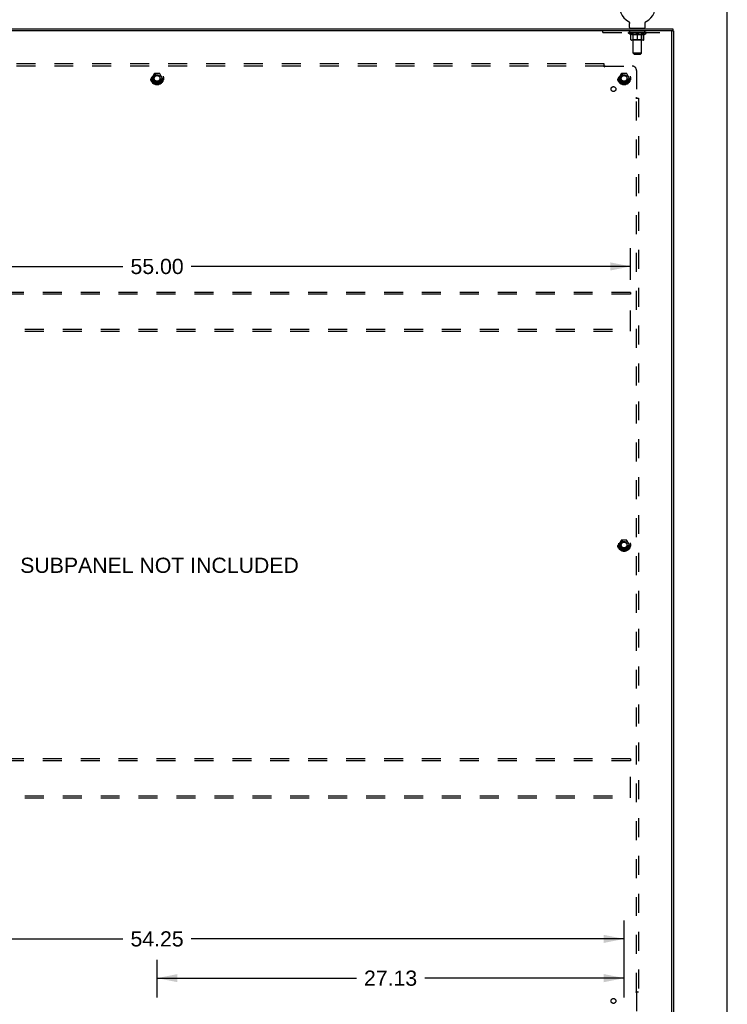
# Model space of a CAD drawing. Header units: inches. Extents: x 0 to 200, y 0 to 130.
# Tile 20 of 21: x 159 to 200, y 44 to 101. Entities that reach past the tile are written whole.
import ezdxf

# ---------------------------------------------------------------- set-up
doc = ezdxf.new("R2010")
doc.units = ezdxf.units.IN
doc.header["$LTSCALE"] = 11.011777
doc.header["$MEASUREMENT"] = 0
doc.linetypes.add('HIDDEN', pattern=[0.2, 0.1, -0.1])
doc.layers.get('0').update_dxf_attribs({"linetype": 'CONTINUOUS'})
for name, color, linetype in [('02___PRT_ALL_AXES', 7, 'CONTINUOUS'), ('DEFAULT_2', 8, 'HIDDEN'), ('DIMENSIONS', 7, 'CONTINUOUS')]:
    doc.layers.add(name, color=color, linetype=linetype)
doc.styles.get("Standard").update_dxf_attribs({"font": 'arial.ttf'})
doc.dimstyles.new('DIMSTYLE_1', dxfattribs={"dimtxt": 0.883298, "dimasz": 1.17773, "dimexe": 0.09, "dimexo": 0.07, "dimgap": 0.0375, "dimtad": 0, "dimtih": 1, "dimtoh": 1, "dimzin": 4, "dimdsep": 46, "dimtxsty": 'Standard', "dimblk": '_FILLED', "dimblk1": '_FILLED', "dimblk2": '_FILLED', "dimcen": 0.09, "dimazin": 1, "dimtfac": 1, "dimtdec": 3, "dimtofl": 0, "dimtmove": 0, "dimatfit": 3, "dimldrblk": '_FILLED', "dimfxl": 0, "dimtolj": 1, "dimtzin": 4, "dimarcsym": 0})

# ---------------------------------------------------------------- blocks, each defined once
blk = doc.blocks.new('_FILLED')
at = {"color": 0, "linetype": 'ByBlock'}
blk.add_solid([(0, 0), (-1, 0.2), (-1, -0.2)], dxfattribs=at)
blk = doc.blocks.new('*D3')
at = {"layer": 'DIMENSIONS', "color": 2, "linetype": 'Continuous'}
for p, q in [((139.97, 43.934), (139.97, 48.398)), ((194.22, 43.934), (194.22, 48.398)), ((139.97, 47.338), (165.11, 47.338)), ((194.22, 47.338), (169.08, 47.338))]:
    blk.add_line(p, q, dxfattribs=at)
at = {"layer": 'DIMENSIONS', "color": 2, "linetype": 'Continuous', "xscale": 1.1777301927, "yscale": 1.1777301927, "zscale": 1.1777301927, "rotation": 180}
blk.add_blockref('_FILLED', (139.97, 47.338), dxfattribs=at)
at = {"layer": 'DIMENSIONS', "color": 2, "linetype": 'Continuous', "xscale": 1.1777301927, "yscale": 1.1777301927, "zscale": 1.1777301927}
blk.add_blockref('_FILLED', (194.22, 47.338), dxfattribs=at)
at = {"layer": 'DIMENSIONS', "color": 2, "linetype": 'Continuous', "insert": (167.095, 47.78), "char_height": 0.8833, "width": 3.08662, "attachment_point": 2, "line_spacing_factor": 0.9}
blk.add_mtext('54.25', dxfattribs=at)
blk = doc.blocks.new('*D4')
at = {"layer": 'DIMENSIONS', "color": 2, "linetype": 'Continuous'}
for p, q in [((167.095, 43.934), (167.095, 46.116)), ((194.22, 43.934), (194.22, 46.116)), ((167.095, 45.056), (178.672, 45.056)), ((194.22, 45.056), (182.642, 45.056))]:
    blk.add_line(p, q, dxfattribs=at)
at = {"layer": 'DIMENSIONS', "color": 2, "linetype": 'Continuous', "xscale": 1.1777301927, "yscale": 1.1777301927, "zscale": 1.1777301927, "rotation": 180}
blk.add_blockref('_FILLED', (167.095, 45.056), dxfattribs=at)
at = {"layer": 'DIMENSIONS', "color": 2, "linetype": 'Continuous', "xscale": 1.1777301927, "yscale": 1.1777301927, "zscale": 1.1777301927}
blk.add_blockref('_FILLED', (194.22, 45.056), dxfattribs=at)
at = {"layer": 'DIMENSIONS', "color": 2, "linetype": 'Continuous', "insert": (180.657, 45.498), "char_height": 0.8833, "width": 3.08662, "attachment_point": 2, "line_spacing_factor": 0.9}
blk.add_mtext('27.13', dxfattribs=at)
blk = doc.blocks.new('*D5')
at = {"layer": 'DIMENSIONS', "color": 2, "linetype": 'Continuous'}
for p, q in [((139.595, 85.643), (139.595, 87.49)), ((194.595, 85.643), (194.595, 87.49)), ((139.595, 86.43), (165.11, 86.43)), ((194.595, 86.43), (169.08, 86.43))]:
    blk.add_line(p, q, dxfattribs=at)
at = {"layer": 'DIMENSIONS', "color": 2, "linetype": 'Continuous', "xscale": 1.1777301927, "yscale": 1.1777301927, "zscale": 1.1777301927, "rotation": 180}
blk.add_blockref('_FILLED', (139.595, 86.43), dxfattribs=at)
at = {"layer": 'DIMENSIONS', "color": 2, "linetype": 'Continuous', "xscale": 1.1777301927, "yscale": 1.1777301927, "zscale": 1.1777301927}
blk.add_blockref('_FILLED', (194.595, 86.43), dxfattribs=at)
at = {"layer": 'DIMENSIONS', "color": 2, "linetype": 'Continuous', "insert": (167.095, 86.872), "char_height": 0.8833, "width": 3.08662, "attachment_point": 2, "line_spacing_factor": 0.9}
blk.add_mtext('55.00', dxfattribs=at)

msp = doc.modelspace()

# ---------------------------------------------------------------- linework, layer by layer
at = {"color": 7, "linetype": 'Continuous'}
for p, q in [((200.214, 0), (200.214, 129.55)), ((137.147, 100.235), (197.043, 100.235)), ((194.475, 100.67), (194.475, 100.67)), ((194.475, 100.67), (194.479, 100.667)), ((194.479, 100.667), (194.483, 100.665)), ((194.483, 100.665), (194.486, 100.663)), ((194.486, 100.663), (194.49, 100.66)), ((194.49, 100.66), (194.493, 100.657)), ((194.493, 100.657), (194.497, 100.654)), ((194.497, 100.654), (194.5, 100.651)), ((194.5, 100.651), (194.503, 100.648)), ((194.503, 100.648), (194.506, 100.645)), ((194.506, 100.645), (194.509, 100.642)), ((194.509, 100.642), (194.512, 100.638)), ((194.512, 100.638), (194.515, 100.635)), ((194.514, 100.635), (194.517, 100.631)), ((194.517, 100.631), (194.52, 100.627)), ((194.519, 100.627), (194.522, 100.624)), ((194.522, 100.624), (194.524, 100.62)), ((194.524, 100.62), (194.526, 100.616)), ((194.526, 100.616), (194.528, 100.612)), ((194.528, 100.612), (194.53, 100.608)), ((194.53, 100.608), (194.531, 100.604)), ((194.531, 100.604), (194.533, 100.599)), ((194.533, 100.599), (194.534, 100.595)), ((194.534, 100.595), (194.535, 100.591)), ((194.539, 100.325), (194.539, 100.561)), ((194.553, 100.265), (194.553, 100.235)), ((195.428, 100.265), (194.553, 100.265)), ((195.428, 100.265), (195.428, 100.235)), ((195.443, 100.573), (195.444, 100.578)), ((195.443, 100.561), (195.443, 100.565)), ((195.443, 100.325), (195.443, 100.561)), ((195.445, 100.586), (195.446, 100.591)), ((195.445, 100.582), (195.445, 100.587)), ((195.446, 100.591), (195.448, 100.595)), ((195.448, 100.595), (195.449, 100.599)), ((195.449, 100.599), (195.45, 100.604)), ((195.45, 100.604), (195.452, 100.608)), ((195.452, 100.608), (195.454, 100.612)), ((195.454, 100.612), (195.456, 100.616)), ((195.456, 100.616), (195.458, 100.62)), ((195.458, 100.62), (195.46, 100.624)), ((195.46, 100.624), (195.462, 100.627)), ((195.462, 100.627), (195.465, 100.631)), ((195.464, 100.631), (195.467, 100.635)), ((195.467, 100.635), (195.47, 100.638)), ((195.47, 100.638), (195.473, 100.642)), ((195.473, 100.642), (195.476, 100.645)), ((195.475, 100.645), (195.479, 100.648)), ((195.479, 100.648), (195.482, 100.651)), ((195.482, 100.651), (195.485, 100.654)), ((195.485, 100.654), (195.488, 100.657)), ((195.488, 100.657), (195.492, 100.66)), ((195.492, 100.66), (195.495, 100.663)), ((195.495, 100.663), (195.499, 100.665)), ((195.499, 100.665), (195.503, 100.667)), ((195.499, 100.665), (195.501, 100.666)), ((195.503, 100.667), (195.507, 100.67)), ((195.507, 100.67), (195.507, 100.67)), ((197.043, 100.235), (197.043, 100.131)), ((196.991, 100.083), (196.991, 100.131)), ((197.043, 100.131), (197.095, 100.131))]:
    msp.add_line(p, q, dxfattribs=at)
at = {"color": 3, "linetype": 'Continuous'}
for p, q in [((197.043, 100.131), (137.147, 100.131)), ((196.991, 40.399), (196.991, 100.071)), ((197.095, 100.131), (197.095, 40.339))]:
    msp.add_line(p, q, dxfattribs=at)
at = {"color": 7, "linetype": 'Continuous'}
for points in [[(194.535, 100.591), (194.536, 100.586), (194.537, 100.582)], [(194.536, 100.587), (194.537, 100.582), (194.538, 100.578), (194.538, 100.573), (194.539, 100.569), (194.539, 100.565), (194.539, 100.561)], [(194.538, 100.573), (194.539, 100.569), (194.539, 100.565)], [(195.443, 100.565), (195.443, 100.569), (195.443, 100.573), (195.444, 100.578), (195.445, 100.582)]]:
    msp.add_lwpolyline(points, dxfattribs=at)
for centre, radius, start, end in [((194.991, 101.589), 1.054, 299.1042, 240.8958), ((194.599, 100.325), 0.06, 180, 270), ((195.383, 100.325), 0.06, 270, 360)]:
    msp.add_arc(centre, radius, start, end, dxfattribs=at)
at = {"color": 3, "linetype": 'Continuous'}
msp.add_arc((196.931, 100.071), 0.06, 0, 90, dxfattribs=at)
at = {"layer": '02___PRT_ALL_AXES', "color": 8, "linetype": 'HIDDEN'}
for p, q in [((194.553, 100.027), (194.553, 100.131)), ((195.428, 100.131), (194.553, 100.131)), ((195.428, 100.027), (194.553, 100.027)), ((195.428, 100.027), (195.428, 100.131))]:
    msp.add_line(p, q, dxfattribs=at)
for centre, radius in [((167.095, 97.36), 0.372), ((167.095, 97.36), 0.356), ((167.095, 97.36), 0.25), ((167.095, 97.36), 0.183), ((194.22, 97.36), 0.372), ((194.22, 97.36), 0.356), ((194.22, 97.36), 0.25), ((194.22, 97.36), 0.183), ((193.601, 96.741), 0.141), ((194.22, 70.235), 0.372), ((194.22, 70.235), 0.356), ((194.22, 70.235), 0.25), ((194.22, 70.235), 0.183), ((193.601, 43.729), 0.141)]:
    msp.add_circle(centre, radius, dxfattribs=at)
at = {"layer": 'DEFAULT_2', "color": 8, "linetype": 'HIDDEN'}
for p, q in [((194.475, 100.67), (194.475, 100.67)), ((194.481, 100.666), (194.483, 100.665)), ((194.741, 100.265), (194.741, 100.235)), ((194.742, 98.825), (194.742, 100.235)), ((195.24, 98.825), (195.24, 100.235)), ((195.241, 100.265), (195.241, 100.235)), ((195.507, 100.67), (195.507, 100.67)), ((192.991, 100.027), (192.991, 100.131)), ((192.991, 100.027), (196.991, 100.027)), ((194.485, 99.989), (194.485, 100.027)), ((195.497, 99.989), (194.485, 99.989)), ((194.612, 99.9), (194.485, 99.989)), ((194.492, 100.022), (194.492, 100.027)), ((194.499, 100.019), (194.499, 100.022)), ((194.499, 100.019), (195.482, 100.019)), ((194.506, 100.019), (194.506, 100.022)), ((194.507, 100.019), (194.507, 100.022)), ((194.515, 100.022), (194.515, 100.027)), ((194.528, 100.019), (194.528, 100.022)), ((194.53, 100.019), (194.53, 100.022)), ((194.552, 100.022), (194.552, 100.027)), ((194.564, 100.019), (194.564, 100.022)), ((194.566, 100.019), (194.566, 100.022)), ((194.729, 100.021), (194.569, 100.021)), ((194.603, 100.022), (194.603, 100.027)), ((194.604, 100.019), (194.604, 100.021)), ((194.605, 100.019), (194.605, 100.021)), ((194.607, 100.019), (194.607, 100.021)), ((194.612, 99.9), (194.62, 99.9)), ((194.613, 100.019), (194.613, 100.022)), ((194.613, 100.019), (194.613, 100.021)), ((194.616, 100.019), (194.616, 100.022)), ((194.618, 100.019), (194.618, 100.022)), ((194.62, 99.61), (194.62, 99.935)), ((194.622, 100.019), (194.622, 100.021)), ((194.633, 100.019), (194.633, 100.021)), ((194.648, 100.019), (194.648, 100.023)), ((194.648, 100.019), (194.648, 100.021)), ((194.664, 100.019), (194.664, 100.021)), ((194.664, 100.019), (194.664, 100.021)), ((194.665, 100.022), (194.665, 100.027)), ((194.673, 100.019), (194.673, 100.022)), ((194.676, 100.019), (194.676, 100.022)), ((194.684, 100.019), (194.684, 100.021)), ((194.693, 100.019), (194.693, 100.025)), ((194.705, 100.019), (194.705, 100.021)), ((194.708, 100.019), (194.708, 100.021)), ((194.741, 99.612), (194.709, 99.581)), ((194.729, 100.019), (194.729, 100.021)), ((194.783, 100.021), (194.733, 100.021)), ((194.878, 99.9), (194.734, 99.9)), ((194.738, 100.022), (194.738, 100.027)), ((194.741, 99.612), (194.741, 99.987)), ((195.241, 99.612), (194.741, 99.612)), ((194.743, 100.019), (194.743, 100.022)), ((194.747, 100.019), (194.747, 100.022)), ((194.752, 100.019), (194.752, 100.026)), ((194.755, 100.019), (194.755, 100.021)), ((194.764, 100.019), (194.764, 100.021)), ((194.783, 100.019), (194.783, 100.021)), ((194.843, 100.021), (194.796, 100.021)), ((194.812, 100.019), (194.812, 100.021)), ((194.818, 100.022), (194.818, 100.027)), ((194.821, 100.019), (194.821, 100.022)), ((194.823, 100.019), (194.823, 100.026)), ((194.825, 100.019), (194.825, 100.022)), ((194.831, 100.019), (194.831, 100.022)), ((194.843, 100.019), (194.843, 100.021)), ((194.907, 100.021), (194.864, 100.021)), ((194.874, 100.019), (194.874, 100.021)), ((194.899, 100.021), (194.991, 100.027)), ((194.903, 100.022), (194.903, 100.027)), ((194.903, 100.022), (194.903, 100.027)), ((194.903, 100.027), (194.903, 100.027)), ((194.903, 100.019), (194.903, 100.022)), ((194.906, 100.019), (194.906, 100.022)), ((194.907, 100.019), (194.907, 100.021)), ((194.908, 100.019), (194.908, 100.022)), ((194.974, 100.021), (194.936, 100.021)), ((194.94, 100.019), (194.94, 100.021)), ((194.974, 100.019), (194.974, 100.021)), ((194.989, 100.022), (194.989, 100.022)), ((194.989, 100.019), (194.989, 100.022)), ((194.989, 100.019), (194.989, 100.022)), ((194.991, 100.022), (194.991, 100.027)), ((194.991, 99.581), (194.991, 99.935)), ((194.993, 100.019), (194.993, 100.022)), ((194.993, 100.019), (194.993, 100.022)), ((194.993, 100.022), (194.993, 100.022)), ((194.994, 100.021), (195.046, 100.021)), ((195.007, 100.019), (195.007, 100.021)), ((195.02, 100.021), (195.02, 100.025)), ((195.02, 100.025), (195.082, 100.021)), ((195.037, 100.021), (195.037, 100.024)), ((195.042, 100.019), (195.042, 100.021)), ((195.074, 100.019), (195.074, 100.022)), ((195.074, 100.019), (195.074, 100.021)), ((195.074, 100.021), (195.118, 100.021)), ((195.075, 100.019), (195.075, 100.022)), ((195.078, 100.022), (195.078, 100.027)), ((195.078, 100.027), (195.079, 100.027)), ((195.078, 100.019), (195.078, 100.022)), ((195.079, 100.022), (195.079, 100.027)), ((195.248, 99.9), (195.104, 99.9)), ((195.107, 100.019), (195.107, 100.021)), ((195.139, 100.019), (195.139, 100.021)), ((195.139, 100.021), (195.186, 100.021)), ((195.151, 100.019), (195.151, 100.022)), ((195.157, 100.019), (195.157, 100.022)), ((195.159, 100.019), (195.159, 100.026)), ((195.161, 100.019), (195.161, 100.022)), ((195.164, 100.022), (195.164, 100.027)), ((195.17, 100.019), (195.17, 100.021)), ((195.199, 100.019), (195.199, 100.021)), ((195.199, 100.021), (195.248, 100.021)), ((195.218, 100.019), (195.218, 100.021)), ((195.227, 100.019), (195.227, 100.021)), ((195.23, 100.019), (195.23, 100.026)), ((195.235, 100.019), (195.235, 100.022)), ((195.238, 100.019), (195.238, 100.022)), ((195.241, 99.612), (195.241, 99.987)), ((195.241, 99.612), (195.273, 99.581)), ((195.244, 100.022), (195.244, 100.027)), ((195.252, 100.019), (195.252, 100.021)), ((195.252, 100.021), (195.413, 100.021)), ((195.274, 100.019), (195.274, 100.021)), ((195.276, 100.019), (195.276, 100.021)), ((195.289, 100.019), (195.289, 100.025)), ((195.298, 100.019), (195.298, 100.021)), ((195.305, 100.019), (195.305, 100.022)), ((195.308, 100.019), (195.308, 100.022)), ((195.316, 100.022), (195.316, 100.027)), ((195.317, 100.019), (195.317, 100.021)), ((195.317, 100.019), (195.317, 100.021)), ((195.334, 100.019), (195.334, 100.023)), ((195.334, 100.019), (195.334, 100.021)), ((195.348, 100.019), (195.348, 100.021)), ((195.36, 100.019), (195.36, 100.021)), ((195.361, 99.61), (195.361, 99.935)), ((195.361, 99.9), (195.37, 99.9)), ((195.363, 100.019), (195.363, 100.022)), ((195.366, 100.019), (195.366, 100.022)), ((195.369, 100.019), (195.369, 100.022)), ((195.369, 100.019), (195.369, 100.021)), ((195.37, 99.9), (195.497, 99.989)), ((195.374, 100.019), (195.374, 100.021)), ((195.377, 100.019), (195.377, 100.021)), ((195.377, 100.019), (195.377, 100.021)), ((195.379, 100.022), (195.379, 100.027)), ((195.415, 100.019), (195.415, 100.022)), ((195.418, 100.019), (195.418, 100.022)), ((195.429, 100.022), (195.429, 100.027)), ((195.452, 100.019), (195.452, 100.022)), ((195.453, 100.019), (195.453, 100.022)), ((195.466, 100.022), (195.466, 100.027)), ((195.475, 100.019), (195.475, 100.022)), ((195.475, 100.019), (195.475, 100.022)), ((195.482, 100.019), (195.482, 100.022)), ((195.489, 100.022), (195.489, 100.027)), ((195.497, 99.989), (195.497, 100.027)), ((196.991, 100.071), (196.991, 100.083)), ((195.332, 99.581), (194.65, 99.581)), ((195.24, 98.825), (194.742, 98.825)), ((194.802, 98.765), (194.742, 98.825)), ((194.802, 98.765), (195.18, 98.765)), ((195.18, 98.765), (195.24, 98.825)), ((193.064, 98.204), (141.126, 98.204)), ((193.064, 98.079), (141.126, 98.079)), ((193.064, 98.038), (193.064, 98.204)), ((193.099, 98.079), (194.689, 98.079)), ((166.932, 97.632), (166.777, 97.365)), ((166.777, 97.355), (166.932, 97.087)), ((167.249, 97.637), (166.94, 97.637)), ((167.412, 97.365), (167.258, 97.632)), ((167.258, 97.087), (167.412, 97.355)), ((194.057, 97.632), (193.902, 97.365)), ((193.902, 97.355), (194.057, 97.087)), ((194.374, 97.637), (194.065, 97.637)), ((194.537, 97.365), (194.383, 97.632)), ((194.383, 97.087), (194.537, 97.355)), ((194.939, 97.829), (194.939, 96.239)), ((167.249, 97.082), (166.94, 97.082)), ((194.374, 97.082), (194.065, 97.082)), ((194.898, 96.204), (195.064, 96.204)), ((194.939, 44.266), (194.939, 96.204)), ((194.957, 96.221), (194.951, 96.227)), ((195.064, 96.204), (195.064, 44.266)), ((194.595, 84.922), (139.595, 84.922)), ((194.595, 84.818), (139.595, 84.818)), ((194.595, 84.922), (194.595, 84.818)), ((194.595, 82.776), (194.595, 84.818)), ((139.595, 82.776), (194.595, 82.776)), ((139.595, 82.672), (194.595, 82.672)), ((194.595, 82.672), (194.595, 82.776)), ((194.057, 70.507), (193.902, 70.24)), ((194.374, 70.512), (194.065, 70.512)), ((194.537, 70.24), (194.383, 70.507)), ((193.902, 70.23), (194.057, 69.962)), ((194.374, 69.957), (194.065, 69.957)), ((194.383, 69.962), (194.537, 70.23)), ((194.595, 57.797), (139.595, 57.797)), ((194.595, 57.693), (139.595, 57.693)), ((194.595, 57.797), (194.595, 57.693)), ((194.595, 55.651), (194.595, 57.693)), ((139.595, 55.651), (194.595, 55.651)), ((139.595, 55.547), (194.595, 55.547)), ((194.595, 55.547), (194.595, 55.651)), ((194.898, 44.266), (195.064, 44.266)), ((194.939, 44.231), (194.939, 42.641))]:
    msp.add_line(p, q, dxfattribs=at)
for points in [[(194.62, 99.935), (194.641, 99.927), (194.661, 99.92), (194.681, 99.914), (194.701, 99.908), (194.721, 99.904), (194.74, 99.9)], [(194.734, 99.9), (194.715, 99.904), (194.697, 99.909), (194.678, 99.914), (194.659, 99.92), (194.64, 99.927), (194.62, 99.934)], [(194.87, 99.9), (194.89, 99.904), (194.91, 99.909), (194.93, 99.914), (194.95, 99.92), (194.97, 99.927), (194.991, 99.935)], [(194.991, 99.934), (194.971, 99.926), (194.952, 99.92), (194.933, 99.914), (194.915, 99.908), (194.896, 99.904), (194.878, 99.9)], [(194.991, 99.935), (195.012, 99.927), (195.032, 99.92), (195.052, 99.914), (195.072, 99.908), (195.092, 99.904), (195.111, 99.9)], [(195.104, 99.9), (195.085, 99.904), (195.066, 99.909), (195.048, 99.914), (195.029, 99.92), (195.01, 99.926), (194.991, 99.934)], [(195.241, 99.9), (195.261, 99.904), (195.281, 99.908), (195.301, 99.914), (195.321, 99.92), (195.341, 99.927), (195.361, 99.935)], [(195.361, 99.934), (195.342, 99.927), (195.322, 99.92), (195.303, 99.914), (195.285, 99.909), (195.266, 99.904), (195.248, 99.9)], [(193.064, 98.117), (193.065, 98.115), (193.067, 98.113), (193.068, 98.111), (193.07, 98.109), (193.071, 98.107), (193.073, 98.105), (193.075, 98.104), (193.076, 98.102), (193.078, 98.1), (193.079, 98.099), (193.081, 98.097)], [(193.064, 98.038), (193.065, 98.038), (193.067, 98.039), (193.069, 98.04), (193.07, 98.041), (193.072, 98.042), (193.073, 98.043), (193.075, 98.045), (193.076, 98.046), (193.078, 98.048), (193.079, 98.049), (193.081, 98.051), (193.082, 98.053), (193.083, 98.055), (193.085, 98.057), (193.086, 98.059), (193.089, 98.064)], [(193.081, 98.097), (193.087, 98.091), (193.089, 98.089), (193.091, 98.087), (193.093, 98.085), (193.094, 98.083), (193.096, 98.082), (193.098, 98.08), (193.099, 98.079)], [(193.089, 98.064), (193.09, 98.066), (193.092, 98.069), (193.093, 98.071), (193.095, 98.073), (193.096, 98.075), (193.097, 98.077), (193.099, 98.079)], [(194.898, 96.204), (194.898, 96.205), (194.899, 96.207), (194.9, 96.209), (194.901, 96.21), (194.902, 96.212), (194.903, 96.213), (194.905, 96.215), (194.906, 96.217), (194.908, 96.218), (194.909, 96.219), (194.911, 96.221), (194.913, 96.222), (194.915, 96.223), (194.917, 96.225), (194.919, 96.226)], [(194.919, 96.226), (194.924, 96.229), (194.926, 96.23), (194.929, 96.232), (194.931, 96.233), (194.933, 96.235), (194.935, 96.236), (194.937, 96.238), (194.939, 96.239)], [(194.951, 96.227), (194.949, 96.229), (194.947, 96.231), (194.945, 96.233), (194.943, 96.234), (194.942, 96.236), (194.94, 96.238), (194.939, 96.239)], [(194.977, 96.204), (194.975, 96.205), (194.973, 96.207), (194.971, 96.208), (194.969, 96.21), (194.967, 96.212), (194.965, 96.213), (194.963, 96.215), (194.962, 96.216), (194.96, 96.218), (194.959, 96.219), (194.957, 96.221)], [(194.898, 44.266), (194.898, 44.264), (194.899, 44.263), (194.9, 44.261), (194.901, 44.259), (194.902, 44.258), (194.903, 44.256), (194.905, 44.255), (194.906, 44.253), (194.908, 44.252), (194.909, 44.25), (194.911, 44.249), (194.913, 44.248), (194.915, 44.246), (194.917, 44.245), (194.919, 44.244), (194.924, 44.241)], [(194.924, 44.241), (194.926, 44.24), (194.929, 44.238), (194.931, 44.237), (194.933, 44.235), (194.935, 44.234), (194.937, 44.232), (194.939, 44.231)], [(194.957, 44.249), (194.951, 44.243), (194.949, 44.241), (194.947, 44.239), (194.945, 44.237), (194.943, 44.235), (194.942, 44.234), (194.94, 44.232), (194.939, 44.231)], [(194.977, 44.266), (194.975, 44.265), (194.973, 44.263), (194.971, 44.261), (194.969, 44.26), (194.967, 44.258), (194.965, 44.257), (194.963, 44.255), (194.962, 44.254), (194.96, 44.252), (194.959, 44.251), (194.957, 44.249)]]:
    msp.add_lwpolyline(points, dxfattribs=at)
for centre, radius in [((167.095, 97.36), 0.318), ((167.095, 97.36), 0.204), ((167.095, 97.36), 0.183), ((167.095, 97.36), 0.183), ((167.095, 97.36), 0.166), ((194.22, 97.36), 0.318), ((194.22, 97.36), 0.204), ((194.22, 97.36), 0.183), ((194.22, 97.36), 0.183), ((194.22, 97.36), 0.166), ((194.22, 70.235), 0.318), ((194.22, 70.235), 0.204), ((194.22, 70.235), 0.183), ((194.22, 70.235), 0.183), ((194.22, 70.235), 0.166)]:
    msp.add_circle(centre, radius, dxfattribs=at)
for centre, radius, start, end in [((194.712, 100.235), 0.03, 0, 90), ((195.27, 100.235), 0.03, 90, 180), ((194.65, 99.61), 0.0296, 180, 270), ((194.709, 99.987), 0.0318, 0, 90), ((195.273, 99.987), 0.0318, 90, 180), ((195.332, 99.61), 0.0296, 270, 360), ((194.689, 97.829), 0.25, 0, 90), ((166.786, 97.36), 0.01, 150.0127, 209.9883), ((166.94, 97.627), 0.01, 90.0124, 149.9892), ((167.249, 97.627), 0.01, 30.012, 89.9887), ((167.404, 97.36), 0.01, 330.0127, 29.9883), ((193.911, 97.36), 0.01, 150.0127, 209.9883), ((194.065, 97.627), 0.01, 90.0124, 149.9892), ((194.374, 97.627), 0.01, 30.012, 89.9887), ((194.529, 97.36), 0.01, 330.0127, 29.9883), ((166.94, 97.092), 0.01, 210.012, 269.9887), ((167.249, 97.092), 0.01, 270.0124, 329.9892), ((194.065, 97.092), 0.01, 210.012, 269.9887), ((194.374, 97.092), 0.01, 270.0124, 329.9892), ((194.065, 70.502), 0.01, 90.0124, 149.9892), ((194.374, 70.502), 0.01, 30.012, 89.9887), ((193.911, 70.235), 0.01, 150.0127, 209.9883), ((194.065, 69.967), 0.01, 210.012, 269.9887), ((194.374, 69.967), 0.01, 270.0124, 329.9892), ((194.529, 70.235), 0.01, 330.0127, 29.9883)]:
    msp.add_arc(centre, radius, start, end, dxfattribs=at)
for centre, major_axis, ratio, start_param, end_param in [((194.991, 100.027), (0.506, 0.005), 0.05963, 2.96643, 3.140963), ((194.469, 100.017), (0.158, 0), 0.060556, 0.430652, 1.470503), ((194.991, 100.027), (0.506, 0), 0.060556, 3.141593, 3.316126), ((194.469, 100.012), (0.158, 0.002), 0.05963, 1.376596, 1.469874), ((194.991, 100.027), (0.506, 0.011), 0.05688, 2.791345, 2.965878), ((194.449, 100.017), (0.158, 0.002), 0.05963, 0.25549, 1.295341), ((194.504, 100.017), (0.158, -0.002), 0.05963, 0.605815, 1.645666), ((194.991, 100.027), (0.506, -0.005), 0.05963, -2.96643, -2.791898), ((194.504, 100.012), (0.158, 0), 0.060556, 1.551758, 1.645036), ((194.449, 100.012), (0.158, 0.003), 0.05688, 1.20151, 1.294789), ((194.505, 100.014), (0.131, 0.001), 0.05963, 1.065228, 1.614276), ((194.489, 100.014), (0.131, 0.003), 0.05688, 0.890143, 1.43919), ((194.536, 100.014), (0.131, 0), 0.060556, 1.240391, 1.789438), ((194.991, 100.027), (0.506, 0.015), 0.052395, 2.616403, 2.790936), ((194.446, 100.017), (0.158, 0.003), 0.05688, 0.080405, 1.120256), ((194.554, 100.017), (0.158, -0.003), 0.05688, 0.7809, 1.820751), ((194.991, 100.027), (0.506, -0.011), 0.05688, -2.791345, -2.616812), ((194.554, 100.012), (0.158, -0.002), 0.05963, 1.72692, 1.820198), ((194.446, 100.012), (0.158, 0.005), 0.052395, 1.026568, 1.119847), ((194.489, 100.014), (0.131, 0.004), 0.052395, 0.715201, 1.264248), ((194.58, 100.014), (0.131, -0.001), 0.05963, 1.415553, 1.9646), ((194.991, 100.027), (0.506, 0.02), 0.046319, 2.441654, 2.616187), ((194.617, 100.017), (0.158, -0.005), 0.052395, 0.955842, 1.995693), ((194.46, 100.017), (0.158, 0.005), 0.052395, -0.094537, 0.945314), ((194.991, 100.027), (0.506, -0.015), 0.052395, -2.616403, -2.44187), ((194.617, 100.012), (0.158, -0.003), 0.05688, 1.902006, 1.995284), ((194.46, 100.012), (0.158, 0.006), 0.046319, 0.851819, 0.945098), ((194.503, 100.014), (0.131, 0.005), 0.046319, 0.540452, 1.089499), ((194.637, 100.014), (0.131, -0.003), 0.05688, 1.590638, 2.139686), ((194.991, 100.027), (0.506, 0.024), 0.038841, 2.267123, 2.441656), ((194.692, 100.017), (0.158, -0.006), 0.046319, 1.130591, 2.170442), ((194.49, 100.017), (0.158, 0.006), 0.046319, -0.269286, 0.770565), ((194.991, 100.027), (0.506, -0.02), 0.046319, -2.441654, -2.267121), ((194.692, 100.012), (0.158, -0.005), 0.052395, 2.076947, 2.170226), ((194.49, 100.012), (0.158, 0.007), 0.038841, 0.677289, 0.770567), ((194.533, 100.014), (0.131, 0.006), 0.038841, 0.365921, 0.914969), ((194.704, 100.014), (0.131, -0.004), 0.052395, 1.76558, 2.314627), ((194.991, 100.027), (0.506, 0.027), 0.030195, 2.09281, 2.267343), ((194.776, 100.017), (0.158, -0.007), 0.038841, 1.305122, 2.344973), ((194.534, 100.017), (0.158, 0.007), 0.038841, -0.443817, 0.596034), ((194.991, 100.027), (0.506, -0.024), 0.038841, -2.267123, -2.092591), ((194.776, 100.012), (0.158, -0.006), 0.046319, 2.251696, 2.344975), ((194.534, 100.012), (0.158, 0.008), 0.030195, 0.502975, 0.596254), ((194.576, 100.014), (0.131, 0.007), 0.030195, 0.191608, 0.740655), ((194.781, 100.014), (0.131, -0.005), 0.046319, 1.940329, 2.489376), ((194.593, 100.017), (0.158, 0.008), 0.030195, -0.61813, 0.421721), ((194.991, 100.027), (0.506, 0.029), 0.020645, 1.918687, 2.09322), ((194.866, 100.017), (0.158, -0.008), 0.030195, 1.479435, 2.519286), ((194.991, 100.027), (0.506, -0.027), 0.030195, -2.09281, -1.918277), ((194.866, 100.012), (0.158, -0.007), 0.038841, 2.426227, 2.519505), ((194.593, 100.012), (0.158, 0.009), 0.020645, 0.328852, 0.422131), ((194.632, 100.014), (0.131, 0.007), 0.020645, 0.017485, 0.566532), ((194.863, 100.014), (0.131, -0.006), 0.038841, 2.11486, 2.663907), ((194.664, 100.017), (0.158, 0.009), 0.020645, -0.792253, 0.247598), ((194.991, 100.027), (0.506, 0.03), 0.010478, 1.744704, 1.919237), ((194.96, 100.017), (0.158, -0.009), 0.020645, 1.653558, 2.693409), ((194.991, 100.027), (0.506, -0.029), 0.020645, -1.918687, -1.744154), ((194.96, 100.012), (0.158, -0.008), 0.030195, 2.60054, 2.693819), ((194.664, 100.012), (0.158, 0.009), 0.010478, 0.154869, 0.248148), ((194.699, 100.014), (0.131, 0.008), 0.010478, 6.126688, 6.675735), ((194.95, 100.014), (0.131, -0.007), 0.030195, 2.289173, 2.83822), ((194.745, 100.017), (0.158, 0.009), 0.010478, -0.966236, -0.000846), ((195.055, 100.017), (0.158, -0.009), 0.010478, 1.827541, 2.867392), ((194.991, 100.027), (0.506, -0.03), 0.010478, -1.744704, -1.563007), ((195.055, 100.012), (0.158, -0.009), 0.020645, 2.774664, 2.867942), ((195.038, 100.014), (0.131, -0.007), 0.020645, 2.463296, 3.012344), ((194.926, 100.017), (0.158, 0.009), 0.010478, 0.274201, 1.314052), ((194.857, 100.014), (0.131, 0.008), 0.010478, -0.000483, 0.504314), ((194.833, 100.012), (0.158, 0.009), 0.010478, 0.099668, 0.192946), ((194.991, 100.027), (0.506, 0.03), 0.010478, -1.571421, -1.396888), ((195.148, 100.012), (0.158, -0.009), 0.010478, 2.74231, 2.948646), ((195.124, 100.014), (0.131, -0.008), 0.010478, 2.637279, 3.14189), ((195.021, 100.017), (0.158, 0.009), 0.020645, 0.448184, 1.488034), ((194.944, 100.014), (0.131, 0.007), 0.020645, 0.129249, 0.678296), ((194.926, 100.012), (0.158, 0.009), 0.020645, 0.273651, 0.366929), ((195.237, 100.017), (0.158, -0.009), 0.010478, -3.140747, -2.175357), ((194.991, 100.027), (0.506, 0.029), 0.020645, -1.397439, -1.222906), ((194.991, 100.027), (0.506, -0.03), 0.010478, 1.222355, 1.396888), ((195.115, 100.017), (0.158, 0.008), 0.030195, 0.622307, 1.662158), ((195.032, 100.014), (0.131, 0.007), 0.030195, 0.303372, 0.852419), ((195.282, 100.014), (0.131, -0.008), 0.010478, 2.749043, 3.29809), ((195.317, 100.017), (0.158, -0.009), 0.020645, 2.893995, 3.933846), ((195.021, 100.012), (0.158, 0.008), 0.030195, 0.447774, 0.541052), ((195.317, 100.012), (0.158, -0.009), 0.010478, 2.893445, 2.986723), ((194.991, 100.027), (0.506, 0.027), 0.030195, -1.223315, -1.048783), ((194.991, 100.027), (0.506, -0.029), 0.020645, 1.048373, 1.222906), ((195.206, 100.017), (0.158, 0.007), 0.038841, 0.79662, 1.836471), ((195.118, 100.014), (0.131, 0.006), 0.038841, 0.477686, 1.026733), ((195.349, 100.014), (0.131, -0.007), 0.020645, 2.57506, 3.124108), ((195.388, 100.017), (0.158, -0.008), 0.030195, 2.719872, 3.759723), ((195.289, 100.017), (0.158, 0.006), 0.046319, 0.971151, 2.011002), ((195.115, 100.012), (0.158, 0.007), 0.038841, 0.622087, 0.715366), ((195.388, 100.012), (0.158, -0.009), 0.020645, 2.719462, 2.812741), ((194.991, 100.027), (0.506, 0.024), 0.038841, -1.049002, -0.874469), ((194.991, 100.027), (0.506, -0.027), 0.030195, 0.87425, 1.048783), ((195.201, 100.014), (0.131, 0.005), 0.046319, 0.652216, 1.201263), ((195.364, 100.017), (0.158, 0.005), 0.052395, 1.1459, 2.185751), ((195.405, 100.014), (0.131, -0.007), 0.030195, 2.400937, 2.949985), ((195.447, 100.017), (0.158, -0.007), 0.038841, 2.545558, 3.585409), ((195.277, 100.014), (0.131, 0.004), 0.052395, 0.826965, 1.376012), ((195.206, 100.012), (0.158, 0.006), 0.046319, 0.796618, 0.889896), ((195.447, 100.012), (0.158, -0.008), 0.030195, 2.545339, 2.638617), ((195.427, 100.017), (0.158, 0.003), 0.05688, 1.320842, 2.360692), ((194.991, 100.027), (0.506, 0.02), 0.046319, -0.874471, -0.699939), ((194.991, 100.027), (0.506, -0.024), 0.038841, 0.699936, 0.874469), ((195.492, 100.017), (0.158, -0.006), 0.046319, 2.371028, 3.410879), ((195.449, 100.014), (0.131, -0.006), 0.038841, 2.226624, 2.775671), ((195.478, 100.017), (0.158, 0.002), 0.05963, 1.495927, 2.535778), ((195.345, 100.014), (0.131, 0.003), 0.05688, 1.001907, 1.550954), ((195.522, 100.017), (0.158, -0.005), 0.052395, 2.196279, 3.23613), ((195.289, 100.012), (0.158, 0.005), 0.052395, 0.971367, 1.064645), ((195.478, 100.014), (0.131, -0.005), 0.046319, 2.052093, 2.601141), ((195.513, 100.017), (0.158, 0), 0.060556, 1.671089, 2.71094), ((195.492, 100.012), (0.158, -0.007), 0.038841, 2.371026, 2.464304), ((195.535, 100.017), (0.158, -0.003), 0.05688, 2.021337, 3.061188), ((194.991, 100.027), (0.506, 0.015), 0.052395, -0.699723, -0.52519), ((194.991, 100.027), (0.506, -0.02), 0.046319, 0.525406, 0.699939), ((195.532, 100.017), (0.158, -0.002), 0.05963, 1.846251, 2.886102), ((195.402, 100.014), (0.131, 0.001), 0.05963, 1.176993, 1.72604), ((195.493, 100.014), (0.131, -0.004), 0.052395, 1.877344, 2.426392), ((195.446, 100.014), (0.131, 0), 0.060556, 1.352155, 1.901202), ((195.492, 100.014), (0.131, -0.003), 0.05688, 1.702402, 2.25145), ((195.477, 100.014), (0.131, -0.001), 0.05963, 1.527317, 2.076364), ((195.364, 100.012), (0.158, 0.003), 0.05688, 1.146309, 1.239587), ((195.522, 100.012), (0.158, -0.006), 0.046319, 2.196495, 2.289773), ((194.991, 100.027), (0.506, 0.011), 0.05688, -0.524781, -0.350248), ((194.991, 100.027), (0.506, -0.015), 0.052395, 0.350657, 0.52519), ((195.427, 100.012), (0.158, 0.002), 0.05963, 1.321394, 1.414673), ((195.535, 100.012), (0.158, -0.005), 0.052395, 2.021746, 2.115024), ((194.991, 100.027), (0.506, 0.005), 0.05963, -0.349695, -0.175162), ((194.991, 100.027), (0.506, -0.011), 0.05688, 0.175715, 0.350248), ((195.478, 100.012), (0.158, 0), 0.060556, 1.496556, 1.589835), ((195.532, 100.012), (0.158, -0.003), 0.05688, 1.846804, 1.940083), ((195.513, 100.012), (0.158, -0.002), 0.05963, 1.671719, 1.764997), ((194.991, 100.027), (0.506, 0), 0.060556, -0.174533, 0), ((194.991, 100.027), (0.506, -0.005), 0.05963, 0.000629, 0.175162)]:
    msp.add_ellipse(centre, major_axis=major_axis, ratio=ratio, start_param=start_param, end_param=end_param, dxfattribs=at)

# ---------------------------------------------------------------- texts
at = {"layer": 'DIMENSIONS', "color": 2, "linetype": 'Continuous', "insert": (167.236, 69.499), "char_height": 0.8833, "width": 16.1522, "attachment_point": 2, "line_spacing_factor": 0.9}
msp.add_mtext('SUBPANEL NOT INCLUDED', dxfattribs=at)

# ---------------------------------------------------------------- dimensions: what is measured, and where the dimension line sits
at = {"layer": 'DIMENSIONS', "color": 2, "linetype": 'Continuous'}
dim = msp.add_linear_dim(base=(194.595, 86.43), p1=(139.595, 87.56), p2=(194.595, 87.56), dimstyle='DIMSTYLE_1', dxfattribs=at)
dim.commit()
dim.dimension.update_dxf_attribs({"geometry": '*D5', "text_midpoint": (167.091, 86.425), "dimtype": 160})
for base, p1, p2, picture, middle in [((139.97, 47.338), (194.22, 43.864), (139.97, 43.864), '*D3', (167.095, 47.333)), ((167.09478873, 45.056429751), (194.21978873, 43.864273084), (167.09478873, 43.864273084), '*D4', (180.645565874, 45.051502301))]:
    dim = msp.add_linear_dim(base=base, p1=p1, p2=p2, angle=180, dimstyle='DIMSTYLE_1', dxfattribs=at)
    dim.commit()
    dim.dimension.update_dxf_attribs({"geometry": picture, "text_midpoint": middle, "dimtype": 160})

doc.saveas('drawing.dxf')
